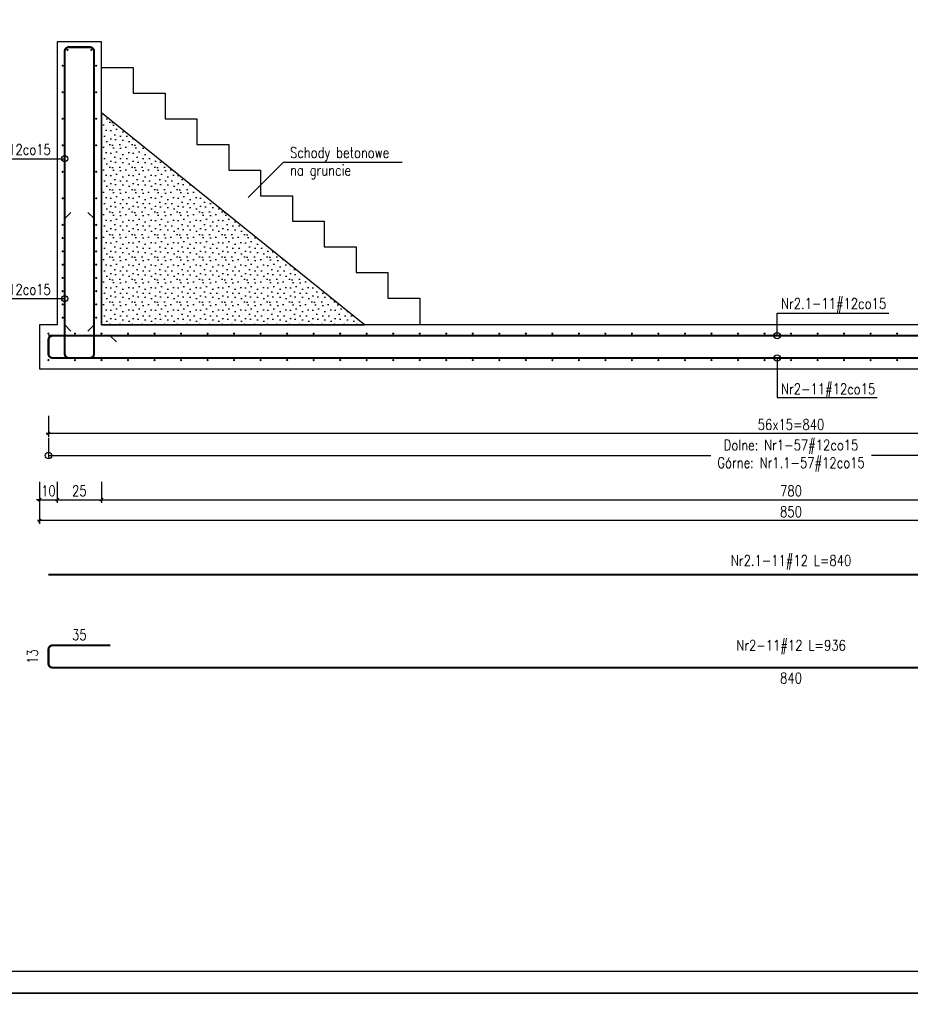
# Model space of a CAD drawing. Header units: millimetres. Extents: x 1283012 to 1317293, y -98285 to -69720.
# Tile 14 of 24: x 1287890 to 1292927, y -80282 to -74714. Entities that reach past the tile are written whole.
import ezdxf

# ---------------------------------------------------------------- set-up
doc = ezdxf.new("R2010")
doc.units = ezdxf.units.MM
doc.header["$LTSCALE"] = 250
for name, color, linetype in [('111 - opisy TXT3', 2, 'Continuous'), ('2 - linie odniesienia opisy', 8, 'Continuous'), ('3', 4, 'Continuous'), ('3 - linia 1', 1, 'Continuous'), ('33 - linia 2', 3, 'Continuous'), ('8 - zbrojenie', 8, 'Continuous'), ('9 - kreskowanie', 1, 'Continuous')]:
    doc.layers.add(name, color=color, linetype=linetype)
doc.styles.add('TXT2', font='simplex.shx', dxfattribs={"width": 0.8, "height": 60})
doc.dimstyles.new('R1 - centymetry', dxfattribs={"dimtxt": 60, "dimasz": 17.5, "dimexe": 18.75, "dimexo": 18.75, "dimgap": 20, "dimtad": 1, "dimdec": 1, "dimlfac": 0.1, "dimrnd": 0.5, "dimdsep": 46, "dimtxsty": 'TXT2', "dimblk1": 'OBLIQUE', "dimblk2": 'OBLIQUE', "dimsah": 1, "dimcen": -0.75, "dimdle": 12.5, "dimclrt": 4, "dimadec": 0, "dimazin": 0, "dimtfac": 0.75, "dimtdec": 1, "dimtix": 1, "dimtmove": 2, "dimatfit": 3, "dimldrblk": 'OBLIQUE', "dimfxl": 100, "dimfxlon": 1, "dimtvp": 0.75, "dimtolj": 1, "dimtzin": 0, "dimarcsym": 0})
doc.dimstyles.new('wym plyta', dxfattribs={"dimscale": 0.5, "dimtxt": 60, "dimasz": 1, "dimexe": 37.5, "dimexo": 37.5, "dimgap": 20, "dimtad": 1, "dimdec": 0, "dimlfac": 0.1, "dimzin": 0, "dimdsep": 46, "dimtxsty": 'TXT2', "dimblk": 'wym plyta', "dimcen": -1.5, "dimdle": 25, "dimclrt": 4, "dimadec": 0, "dimazin": 0, "dimtfac": 0.75, "dimtdec": 0, "dimtix": 1, "dimtmove": 2, "dimatfit": 3, "dimldrblk": 'wym plyta', "dimfxl": 200, "dimfxlon": 1, "dimtvp": 0.75, "dimtolj": 1, "dimtzin": 0, "dimarcsym": 0})
doc.dimstyles.new('wym zbr', dxfattribs={"dimtxt": 60, "dimasz": 35, "dimexe": 37.5, "dimexo": 37.5, "dimgap": 30, "dimtad": 0, "dimdec": 0, "dimlfac": 0.1, "dimzin": 0, "dimdsep": 46, "dimtxsty": 'TXT2', "dimblk1": 'OBLIQUE', "dimblk2": 'OBLIQUE', "dimsah": 1, "dimcen": -1.5, "dimdle": 25, "dimse1": 1, "dimse2": 1, "dimsd1": 1, "dimsd2": 1, "dimclrt": 4, "dimadec": 0, "dimazin": 0, "dimtfac": 0.75, "dimtdec": 0, "dimtix": 1, "dimtmove": 2, "dimatfit": 3, "dimldrblk": 'OBLIQUE', "dimfxl": 200, "dimfxlon": 1, "dimtvp": 0.75, "dimtolj": 1, "dimtzin": 0, "dimarcsym": 0})

# ---------------------------------------------------------------- blocks, each defined once
blk = doc.blocks.new('*U12')
at = {"layer": '8 - zbrojenie', "const_width": 6}
for points in [[(-3, 75.2, -1), (3, 75.2, -1)], [(-3, -75.1, 1), (3, -75.1, 1)]]:
    blk.add_lwpolyline(points, format="xyb", close=True, dxfattribs=at)
blk = doc.blocks.new('*U11')
at = {"color": 0, "linetype": 'ByBlock', "lineweight": -2, "transparency": 16777216}
for p in [(150, 0), (300, 0), (450, 0), (600, 0), (750, 0), (900, 0), (1050, 0), (1200, 0), (1350, 0), (1500, 0), (1650, 0), (1800, 0), (1950, 0), (2100, 0), (2250, 0), (2400, 0), (2550, 0), (2700, 0), (2850, 0), (3000, 0), (3150, 0), (3300, 0), (3450, 0), (3600, 0), (3750, 0), (3900, 0), (4050, 0), (4200, 0), (4350, 0), (4500, 0), (4650, 0), (4800, 0), (4950, 0), (5100, 0), (5250, 0), (5400, 0), (5550, 0), (5700, 0), (5850, 0), (6000, 0), (6150, 0), (6300, 0), (6450, 0), (6600, 0), (6750, 0), (6900, 0), (7050, 0), (7200, 0), (7350, 0), (7500, 0), (7650, 0), (7800, 0), (7950, 0), (8100, 0), (8250, 0), (8400, 0)]:
    blk.add_blockref('*U12', p, dxfattribs=at)
at = {"layer": '8 - zbrojenie', "color": 0, "linetype": 'ByBlock', "lineweight": -2, "transparency": 16777216}
blk.add_blockref('*U12', (0, 0), dxfattribs=at)
blk = doc.blocks.new('wym plyta')
at = {"layer": '8 - zbrojenie'}
blk.add_circle((0, 0), 36.6, dxfattribs=at)
blk = doc.blocks.new('*D24')
at = {"layer": '8 - zbrojenie', "color": 0, "lineweight": -2, "transparency": 16777216}
for p, q in [((1288052.8, -77079.1), (1288052.8, -77197.9)), ((1296452.8, -77079.1), (1296452.8, -77197.9)), ((1288053.3, -77179.1), (1291798.2, -77179.1)), ((1296452.3, -77179.1), (1292707.3, -77179.1))]:
    blk.add_line(p, q, dxfattribs=at)
at = {"layer": 'Defpoints', "color": 0, "transparency": 16777216}
for p in [(1288052.8, -76639.1), (1296452.8, -76639.1), (1288052.8, -77179.1)]:
    blk.add_point(p, dxfattribs=at)
at = {"layer": '8 - zbrojenie', "color": 0, "lineweight": -2, "transparency": 16777216, "xscale": 0.5, "yscale": 0.5, "zscale": 0.5, "rotation": 180}
blk.add_blockref('wym plyta', (1288052.8, -77179.1), dxfattribs=at)
at = {"layer": '8 - zbrojenie', "color": 0, "lineweight": -2, "transparency": 16777216, "xscale": 0.5, "yscale": 0.5, "zscale": 0.5}
blk.add_blockref('wym plyta', (1296452.8, -77179.1), dxfattribs=at)
at = {"layer": '8 - zbrojenie', "color": 4, "transparency": 16777216, "insert": (1292252.8, -77179.1), "char_height": 60, "attachment_point": 5, "style": 'TXT2'}
blk.add_mtext('\\A1;Dolne: Nr1-57#12co15\\PGórne: Nr1.1-57#12co15', dxfattribs=at)
blk = doc.blocks.new('_OBLIQUE')
at = {"color": 0, "linetype": 'ByBlock'}
blk.add_line((-0.5, -0.5), (0.5, 0.5), dxfattribs=at)
blk = doc.blocks.new('*D25')
at = {"layer": '2 - linie odniesienia opisy', "color": 0, "lineweight": -2, "transparency": 16777216}
for p, q in [((1288052.8, -76953.5), (1288052.8, -77072.2)), ((1296452.8, -76953.5), (1296452.8, -77072.2)), ((1296465.3, -77053.5), (1288040.3, -77053.5))]:
    blk.add_line(p, q, dxfattribs=at)
at = {"layer": 'Defpoints', "color": 0, "transparency": 16777216}
for p in [(1288052.8, -76639.1), (1296452.8, -76639.1), (1288052.8, -77053.5)]:
    blk.add_point(p, dxfattribs=at)
at = {"layer": '2 - linie odniesienia opisy', "color": 0, "lineweight": -2, "transparency": 16777216, "xscale": 17.5, "yscale": 17.5, "zscale": 17.5, "rotation": 180}
blk.add_blockref('_OBLIQUE', (1288052.8, -77053.5), dxfattribs=at)
at = {"layer": '2 - linie odniesienia opisy', "color": 0, "lineweight": -2, "transparency": 16777216, "xscale": 17.5, "yscale": 17.5, "zscale": 17.5}
blk.add_blockref('_OBLIQUE', (1296452.8, -77053.5), dxfattribs=at)
at = {"layer": '2 - linie odniesienia opisy', "color": 4, "transparency": 16777216, "insert": (1292252.8, -77003.5), "char_height": 60, "attachment_point": 5, "style": 'TXT2'}
blk.add_mtext('\\A1;56x15={\\A1;840}', dxfattribs=at)
blk = doc.blocks.new('*D28')
at = {"layer": 'Defpoints', "color": 0, "transparency": 16777216}
for p in [(1288076.8, -78252.3), (1288023.1, -78378.3), (1288076.8, -78378.3)]:
    blk.add_point(p, dxfattribs=at)
at = {"layer": '2 - linie odniesienia opisy', "color": 4, "transparency": 16777216, "insert": (1287963.1, -78315.3), "char_height": 60, "attachment_point": 5, "rotation": 90, "style": 'TXT2'}
blk.add_mtext('\\A1;13', dxfattribs=at)
blk = doc.blocks.new('*D30')
at = {"layer": 'Defpoints', "color": 0, "transparency": 16777216}
for p in [(1288052.8, -78354.3), (1296452.8, -78354.3), (1296452.8, -78497)]:
    blk.add_point(p, dxfattribs=at)
at = {"layer": '2 - linie odniesienia opisy', "color": 4, "transparency": 16777216, "insert": (1292252.8, -78437), "char_height": 60, "attachment_point": 5, "style": 'TXT2'}
blk.add_mtext('\\A1;840', dxfattribs=at)
blk = doc.blocks.new('*D31')
at = {"layer": 'Defpoints', "color": 0, "transparency": 16777216}
for p in [(1288052.8, -78303.3), (1288052.8, -78332), (1296452.8, -78303.3)]:
    blk.add_point(p, dxfattribs=at)
at = {"layer": '2 - linie odniesienia opisy', "color": 4, "transparency": 16777216, "insert": (1292252.8, -78262), "char_height": 60, "attachment_point": 5, "style": 'TXT2'}
blk.add_mtext('\\A1;{\\A1;Nr2-11#12 L=}936', dxfattribs=at)
blk = doc.blocks.new('*D32')
at = {"layer": 'Defpoints', "color": 0, "transparency": 16777216}
for p in [(1288052.8, -77852.4), (1296452.8, -77852.4), (1296452.8, -77852.4)]:
    blk.add_point(p, dxfattribs=at)
at = {"layer": '2 - linie odniesienia opisy', "color": 4, "transparency": 16777216, "insert": (1292252.8, -77782.4), "char_height": 60, "attachment_point": 5, "style": 'TXT2'}
blk.add_mtext('\\A1;{\\A1;Nr2.1-11#12 L=}840', dxfattribs=at)
blk = doc.blocks.new('*D33')
at = {"layer": 'Defpoints', "color": 0, "transparency": 16777216}
for p in [(1288052.8, -78252.3), (1288052.8, -78276.3), (1288402.8, -78252.3)]:
    blk.add_point(p, dxfattribs=at)
at = {"layer": '2 - linie odniesienia opisy', "color": 4, "transparency": 16777216, "insert": (1288227.8, -78192.3), "char_height": 60, "attachment_point": 5, "style": 'TXT2'}
blk.add_mtext('\\A1;35', dxfattribs=at)
blk = doc.blocks.new('*U35')
at = {"layer": '8 - zbrojenie', "const_width": 6}
for points in [[(-98, 0, 1), (-92, 0, 1)], [(98, 0, -1), (92, 0, -1)]]:
    blk.add_lwpolyline(points, format="xyb", close=True, dxfattribs=at)
blk = doc.blocks.new('*U36')
at = {"color": 0, "linetype": 'ByBlock', "lineweight": -2, "transparency": 16777216}
for p in [(0, 1350), (0, 1200), (0, 1050), (0, 900), (0, 750), (0, 600), (0, 450), (0, 300), (0, 150)]:
    blk.add_blockref('*U35', p, dxfattribs=at)
at = {"layer": '8 - zbrojenie', "color": 0, "linetype": 'ByBlock', "lineweight": -2, "transparency": 16777216}
blk.add_blockref('*U35', (0, 0), dxfattribs=at)
blk = doc.blocks.new('*U38')
at = {"layer": '8 - zbrojenie', "const_width": 6}
for points in [[(-98, 0, 1), (-92, 0, 1)], [(98, 0, -1), (92, 0, -1)]]:
    blk.add_lwpolyline(points, format="xyb", close=True, dxfattribs=at)
blk = doc.blocks.new('*U37')
at = {"color": 0, "linetype": 'ByBlock', "lineweight": -2, "transparency": 16777216}
for p in [(0, 450), (0, 300), (0, 150)]:
    blk.add_blockref('*U38', p, dxfattribs=at)
at = {"layer": '8 - zbrojenie', "color": 0, "linetype": 'ByBlock', "lineweight": -2, "transparency": 16777216}
blk.add_blockref('*U38', (0, 0), dxfattribs=at)
blk = doc.blocks.new('*D63')
at = {"layer": '2 - linie odniesienia opisy', "color": 0, "lineweight": -2, "transparency": 16777216}
for p, q in [((1287587.8, -76398.9), (1287469, -76398.9)), ((1287487.8, -76398.9), (1287487.8, -76381.4)), ((1287487.8, -76451.4), (1287487.8, -76386.4)), ((1287587.8, -76438.9), (1287469, -76438.9)), ((1287487.8, -76438.9), (1287487.8, -76456.4))]:
    blk.add_line(p, q, dxfattribs=at)
at = {"layer": 'Defpoints', "color": 0, "transparency": 16777216}
for p in [(1287487.8, -76398.9), (1288132.8, -76398.9), (1288002.8, -76438.9)]:
    blk.add_point(p, dxfattribs=at)
at = {"layer": '2 - linie odniesienia opisy', "color": 0, "lineweight": -2, "transparency": 16777216, "xscale": 17.5, "yscale": 17.5, "zscale": 17.5}
for p, rotation in [((1287487.8, -76398.9), 270), ((1287487.8, -76438.9), 90)]:
    blk.add_blockref('_OBLIQUE', p, dxfattribs=dict(at, rotation=rotation))
at = {"layer": '2 - linie odniesienia opisy', "color": 4, "transparency": 16777216, "insert": (1287437.8, -76418.9), "char_height": 60, "attachment_point": 5, "rotation": 90, "style": 'TXT2'}
blk.add_mtext('\\A1;4', dxfattribs=at)
blk = doc.blocks.new('*D64')
at = {"layer": '2 - linie odniesienia opisy', "color": 0, "lineweight": -2, "transparency": 16777216}
for p, q in [((1287587.8, -75873.9), (1287469, -75873.9)), ((1287487.8, -76411.4), (1287487.8, -75861.4)), ((1287587.8, -76398.9), (1287469, -76398.9))]:
    blk.add_line(p, q, dxfattribs=at)
at = {"layer": 'Defpoints', "color": 0, "transparency": 16777216}
for p in [(1287487.8, -75873.9), (1288132.8, -75873.9), (1288132.8, -76398.9)]:
    blk.add_point(p, dxfattribs=at)
at = {"layer": '2 - linie odniesienia opisy', "color": 0, "lineweight": -2, "transparency": 16777216, "xscale": 17.5, "yscale": 17.5, "zscale": 17.5}
for p, rotation in [((1287487.8, -75873.9), 90), ((1287487.8, -76398.9), 270)]:
    blk.add_blockref('_OBLIQUE', p, dxfattribs=dict(at, rotation=rotation))
at = {"layer": '2 - linie odniesienia opisy', "color": 4, "transparency": 16777216, "insert": (1287437.8, -76136.4), "char_height": 60, "attachment_point": 5, "rotation": 90, "style": 'TXT2'}
blk.add_mtext('\\A1;7x7.5=52.5', dxfattribs=at)
blk = doc.blocks.new('*D65')
at = {"layer": '2 - linie odniesienia opisy', "color": 0, "lineweight": -2, "transparency": 16777216}
for p, q in [((1287587.8, -75723.9), (1287469, -75723.9)), ((1287487.8, -75886.4), (1287487.8, -75711.4)), ((1287587.8, -75873.9), (1287469, -75873.9))]:
    blk.add_line(p, q, dxfattribs=at)
at = {"layer": 'Defpoints', "color": 0, "transparency": 16777216}
for p in [(1287487.8, -75723.9), (1288132.8, -75723.9), (1288132.8, -75873.9)]:
    blk.add_point(p, dxfattribs=at)
at = {"layer": '2 - linie odniesienia opisy', "color": 0, "lineweight": -2, "transparency": 16777216, "xscale": 17.5, "yscale": 17.5, "zscale": 17.5}
for p, rotation in [((1287487.8, -75723.9), 90), ((1287487.8, -75873.9), 270)]:
    blk.add_blockref('_OBLIQUE', p, dxfattribs=dict(at, rotation=rotation))
at = {"layer": '2 - linie odniesienia opisy', "color": 4, "transparency": 16777216, "insert": (1287437.8, -75798.9), "char_height": 60, "attachment_point": 5, "rotation": 90, "style": 'TXT2'}
blk.add_mtext('\\A1;15', dxfattribs=at)
blk = doc.blocks.new('*D66')
at = {"layer": '2 - linie odniesienia opisy', "color": 0, "lineweight": -2, "transparency": 16777216}
for p, q in [((1287587.8, -74973.9), (1287469, -74973.9)), ((1287487.8, -75736.4), (1287487.8, -74961.4)), ((1287587.8, -75723.9), (1287469, -75723.9))]:
    blk.add_line(p, q, dxfattribs=at)
at = {"layer": 'Defpoints', "color": 0, "transparency": 16777216}
for p in [(1287487.8, -74973.9), (1288132.8, -74973.9), (1288132.8, -75723.9)]:
    blk.add_point(p, dxfattribs=at)
at = {"layer": '2 - linie odniesienia opisy', "color": 0, "lineweight": -2, "transparency": 16777216, "xscale": 17.5, "yscale": 17.5, "zscale": 17.5}
for p, rotation in [((1287487.8, -74973.9), 90), ((1287487.8, -75723.9), 270)]:
    blk.add_blockref('_OBLIQUE', p, dxfattribs=dict(at, rotation=rotation))
at = {"layer": '2 - linie odniesienia opisy', "color": 4, "transparency": 16777216, "insert": (1287437.8, -75348.9), "char_height": 60, "attachment_point": 5, "rotation": 90, "style": 'TXT2'}
blk.add_mtext('\\A1;5x15=75', dxfattribs=at)
blk = doc.blocks.new('*D67')
at = {"layer": '2 - linie odniesienia opisy', "color": 0, "lineweight": -2, "transparency": 16777216}
for p, q in [((1287587.8, -74884.8), (1287469, -74884.8)), ((1287487.8, -74986.4), (1287487.8, -74872.3)), ((1287587.8, -74973.9), (1287469, -74973.9))]:
    blk.add_line(p, q, dxfattribs=at)
at = {"layer": 'Defpoints', "color": 0, "transparency": 16777216}
for p in [(1287487.8, -74884.8), (1288160.6, -74884.8), (1288132.8, -74973.9)]:
    blk.add_point(p, dxfattribs=at)
at = {"layer": '2 - linie odniesienia opisy', "color": 0, "lineweight": -2, "transparency": 16777216, "xscale": 17.5, "yscale": 17.5, "zscale": 17.5}
for p, rotation in [((1287487.8, -74884.8), 90), ((1287487.8, -74973.9), 270)]:
    blk.add_blockref('_OBLIQUE', p, dxfattribs=dict(at, rotation=rotation))
at = {"layer": '2 - linie odniesienia opisy', "color": 4, "transparency": 16777216, "insert": (1287437.8, -74929.4), "char_height": 60, "attachment_point": 5, "rotation": 90, "style": 'TXT2'}
blk.add_mtext('\\A1;9', dxfattribs=at)
blk = doc.blocks.new('*D68')
at = {"layer": '2 - linie odniesienia opisy', "color": 0, "lineweight": -2, "transparency": 16777216}
for p, q in [((1287587.8, -74838.9), (1287469, -74838.9)), ((1287487.8, -74897.3), (1287487.8, -74826.4)), ((1287587.8, -74884.8), (1287469, -74884.8))]:
    blk.add_line(p, q, dxfattribs=at)
at = {"layer": 'Defpoints', "color": 0, "transparency": 16777216}
for p in [(1287487.8, -74838.9), (1288102.8, -74838.9), (1288160.6, -74884.8)]:
    blk.add_point(p, dxfattribs=at)
at = {"layer": '2 - linie odniesienia opisy', "color": 0, "lineweight": -2, "transparency": 16777216, "xscale": 17.5, "yscale": 17.5, "zscale": 17.5}
for p, rotation in [((1287487.8, -74838.9), 90), ((1287487.8, -74884.8), 270)]:
    blk.add_blockref('_OBLIQUE', p, dxfattribs=dict(at, rotation=rotation))
at = {"layer": '2 - linie odniesienia opisy', "color": 4, "transparency": 16777216, "insert": (1287437.8, -74847.2), "char_height": 60, "attachment_point": 5, "rotation": 90, "style": 'TXT2'}
blk.add_mtext('\\A1;4.5', dxfattribs=at)
blk = doc.blocks.new('*D69')
at = {"layer": '2 - linie odniesienia opisy', "color": 0, "lineweight": -2, "transparency": 16777216}
for p, q in [((1287468.7, -74973.9), (1287349.9, -74973.9)), ((1287368.7, -76411.4), (1287368.7, -74961.4)), ((1287468.7, -76398.9), (1287349.9, -76398.9))]:
    blk.add_line(p, q, dxfattribs=at)
at = {"layer": 'Defpoints', "color": 0, "transparency": 16777216}
for p in [(1287368.7, -74973.9), (1288132.8, -74973.9), (1288132.8, -76398.9)]:
    blk.add_point(p, dxfattribs=at)
at = {"layer": '2 - linie odniesienia opisy', "color": 0, "lineweight": -2, "transparency": 16777216, "xscale": 17.5, "yscale": 17.5, "zscale": 17.5}
for p, rotation in [((1287368.7, -74973.9), 90), ((1287368.7, -76398.9), 270)]:
    blk.add_blockref('_OBLIQUE', p, dxfattribs=dict(at, rotation=rotation))
at = {"layer": '2 - linie odniesienia opisy', "color": 4, "transparency": 16777216, "insert": (1287308.7, -75686.4), "char_height": 60, "attachment_point": 5, "rotation": 90, "style": 'TXT2'}
blk.add_mtext('\\A1;Nr3,Nr4-14#12co15', dxfattribs=at)
blk = doc.blocks.new('*D82')
at = {"layer": '2 - linie odniesienia opisy', "color": 0, "lineweight": -2, "transparency": 16777216}
for p, q in [((1297039.2, -76398.9), (1297158, -76398.9)), ((1297139.2, -76398.9), (1297139.2, -76381.4)), ((1297139.2, -76451.4), (1297139.2, -76386.4)), ((1297039.2, -76438.9), (1297158, -76438.9)), ((1297139.2, -76438.9), (1297139.2, -76456.4))]:
    blk.add_line(p, q, dxfattribs=at)
at = {"layer": 'Defpoints', "color": 0, "transparency": 16777216}
for p in [(1296372.8, -76398.9), (1297139.2, -76398.9), (1288002.8, -76438.9)]:
    blk.add_point(p, dxfattribs=at)
at = {"layer": '2 - linie odniesienia opisy', "color": 0, "lineweight": -2, "transparency": 16777216, "xscale": 17.5, "yscale": 17.5, "zscale": 17.5}
for p, rotation in [((1297139.2, -76398.9), 270), ((1297139.2, -76438.9), 90)]:
    blk.add_blockref('_OBLIQUE', p, dxfattribs=dict(at, rotation=rotation))
at = {"layer": '2 - linie odniesienia opisy', "color": 4, "transparency": 16777216, "insert": (1297089.2, -76418.9), "char_height": 60, "attachment_point": 5, "rotation": 90, "style": 'TXT2'}
blk.add_mtext('\\A1;4', dxfattribs=at)
blk = doc.blocks.new('*D87')
at = {"layer": '2 - linie odniesienia opisy', "color": 0, "lineweight": -2, "transparency": 16777216}
for p, q in [((1297039.2, -74838.9), (1297158, -74838.9)), ((1297139.2, -74897.3), (1297139.2, -74826.4)), ((1297039.2, -74884.8), (1297158, -74884.8))]:
    blk.add_line(p, q, dxfattribs=at)
at = {"layer": 'Defpoints', "color": 0, "transparency": 16777216}
for p in [(1288102.8, -74838.9), (1297139.2, -74838.9), (1296344.9, -74884.8)]:
    blk.add_point(p, dxfattribs=at)
at = {"layer": '2 - linie odniesienia opisy', "color": 0, "lineweight": -2, "transparency": 16777216, "xscale": 17.5, "yscale": 17.5, "zscale": 17.5}
for p, rotation in [((1297139.2, -74838.9), 90), ((1297139.2, -74884.8), 270)]:
    blk.add_blockref('_OBLIQUE', p, dxfattribs=dict(at, rotation=rotation))
at = {"layer": '2 - linie odniesienia opisy', "color": 4, "transparency": 16777216, "insert": (1297089.2, -74838.9), "char_height": 60, "attachment_point": 5, "rotation": 90, "style": 'TXT2'}
blk.add_mtext('\\A1;4.5', dxfattribs=at)
blk = doc.blocks.new('*D143')
at = {"layer": '2 - linie odniesienia opisy', "color": 0, "lineweight": -2, "transparency": 16777216}
for p, q in [((1288002.8, -77328.2), (1288002.8, -77446.9)), ((1288102.8, -77328.2), (1288102.8, -77446.9)), ((1288002.8, -77428.2), (1287985.3, -77428.2)), ((1287990.3, -77428.2), (1288115.3, -77428.2)), ((1288102.8, -77428.2), (1288120.3, -77428.2))]:
    blk.add_line(p, q, dxfattribs=at)
at = {"layer": 'Defpoints', "color": 0, "transparency": 16777216}
for p in [(1288102.8, -76438.9), (1288002.8, -76688.9), (1288102.8, -77428.2)]:
    blk.add_point(p, dxfattribs=at)
at = {"layer": '2 - linie odniesienia opisy', "color": 0, "lineweight": -2, "transparency": 16777216, "xscale": 17.5, "yscale": 17.5, "zscale": 17.5}
blk.add_blockref('_OBLIQUE', (1288002.8, -77428.2), dxfattribs=at)
at = {"layer": '2 - linie odniesienia opisy', "color": 0, "lineweight": -2, "transparency": 16777216, "xscale": 17.5, "yscale": 17.5, "zscale": 17.5, "rotation": 180}
blk.add_blockref('_OBLIQUE', (1288102.8, -77428.2), dxfattribs=at)
at = {"layer": '2 - linie odniesienia opisy', "color": 4, "transparency": 16777216, "insert": (1288052.8, -77378.2), "char_height": 60, "attachment_point": 5, "style": 'TXT2'}
blk.add_mtext('\\A1;10', dxfattribs=at)
blk = doc.blocks.new('*D144')
at = {"layer": '2 - linie odniesienia opisy', "color": 0, "lineweight": -2, "transparency": 16777216}
for p, q in [((1288102.8, -77328.2), (1288102.8, -77446.9)), ((1288352.8, -77328.2), (1288352.8, -77446.9)), ((1288090.3, -77428.2), (1288365.3, -77428.2))]:
    blk.add_line(p, q, dxfattribs=at)
at = {"layer": 'Defpoints', "color": 0, "transparency": 16777216}
for p in [(1288102.8, -76438.9), (1288352.8, -76438.9), (1288352.8, -77428.2)]:
    blk.add_point(p, dxfattribs=at)
at = {"layer": '2 - linie odniesienia opisy', "color": 0, "lineweight": -2, "transparency": 16777216, "xscale": 17.5, "yscale": 17.5, "zscale": 17.5, "rotation": 180}
blk.add_blockref('_OBLIQUE', (1288102.8, -77428.2), dxfattribs=at)
at = {"layer": '2 - linie odniesienia opisy', "color": 0, "lineweight": -2, "transparency": 16777216, "xscale": 17.5, "yscale": 17.5, "zscale": 17.5}
blk.add_blockref('_OBLIQUE', (1288352.8, -77428.2), dxfattribs=at)
at = {"layer": '2 - linie odniesienia opisy', "color": 4, "transparency": 16777216, "insert": (1288227.8, -77378.2), "char_height": 60, "attachment_point": 5, "style": 'TXT2'}
blk.add_mtext('\\A1;25', dxfattribs=at)
blk = doc.blocks.new('*D145')
at = {"layer": '2 - linie odniesienia opisy', "color": 0, "lineweight": -2, "transparency": 16777216}
for p, q in [((1288352.8, -77328.2), (1288352.8, -77446.9)), ((1296152.8, -77328.2), (1296152.8, -77446.9)), ((1288340.3, -77428.2), (1296165.3, -77428.2))]:
    blk.add_line(p, q, dxfattribs=at)
at = {"layer": 'Defpoints', "color": 0, "transparency": 16777216}
for p in [(1288352.8, -76438.9), (1296152.8, -76438.9), (1296152.8, -77428.2)]:
    blk.add_point(p, dxfattribs=at)
at = {"layer": '2 - linie odniesienia opisy', "color": 0, "lineweight": -2, "transparency": 16777216, "xscale": 17.5, "yscale": 17.5, "zscale": 17.5, "rotation": 180}
blk.add_blockref('_OBLIQUE', (1288352.8, -77428.2), dxfattribs=at)
at = {"layer": '2 - linie odniesienia opisy', "color": 0, "lineweight": -2, "transparency": 16777216, "xscale": 17.5, "yscale": 17.5, "zscale": 17.5}
blk.add_blockref('_OBLIQUE', (1296152.8, -77428.2), dxfattribs=at)
at = {"layer": '2 - linie odniesienia opisy', "color": 4, "transparency": 16777216, "insert": (1292252.8, -77378.2), "char_height": 60, "attachment_point": 5, "style": 'TXT2'}
blk.add_mtext('\\A1;780', dxfattribs=at)
blk = doc.blocks.new('*D148')
at = {"layer": '2 - linie odniesienia opisy', "color": 0, "lineweight": -2, "transparency": 16777216}
for p, q in [((1288002.8, -77446.4), (1288002.8, -77565.1)), ((1296502.8, -77446.4), (1296502.8, -77565.1)), ((1296515.3, -77546.4), (1287990.3, -77546.4))]:
    blk.add_line(p, q, dxfattribs=at)
at = {"layer": 'Defpoints', "color": 0, "transparency": 16777216}
for p in [(1288002.8, -76688.9), (1296502.8, -76688.9), (1288002.8, -77546.4)]:
    blk.add_point(p, dxfattribs=at)
at = {"layer": '2 - linie odniesienia opisy', "color": 0, "lineweight": -2, "transparency": 16777216, "xscale": 17.5, "yscale": 17.5, "zscale": 17.5, "rotation": 180}
blk.add_blockref('_OBLIQUE', (1288002.8, -77546.4), dxfattribs=at)
at = {"layer": '2 - linie odniesienia opisy', "color": 0, "lineweight": -2, "transparency": 16777216, "xscale": 17.5, "yscale": 17.5, "zscale": 17.5}
blk.add_blockref('_OBLIQUE', (1296502.8, -77546.4), dxfattribs=at)
at = {"layer": '2 - linie odniesienia opisy', "color": 4, "transparency": 16777216, "insert": (1292252.8, -77496.4), "char_height": 60, "attachment_point": 5, "style": 'TXT2'}
blk.add_mtext('\\A1;850', dxfattribs=at)

msp = doc.modelspace()

# ---------------------------------------------------------------- hatches: boundary and pattern name
at = {"layer": '9 - kreskowanie'}
h = msp.add_hatch(dxfattribs=at)
h.set_pattern_fill('STIPPLE', color=1, scale=5)
h.set_pattern_definition([(0, (1397.08, -1889.47), (0, 127), [0, -127]), (0, (1437.72, -1886.93), (0, 127), [0, -127]), (0, (1414.86, -1858.99), (0, 127), [0, -127]), (0, (1442.8, -1838.67), (0, 127), [0, -127]), (0, (1409.78, -1831.05), (0, 127), [0, -127]), (0, (1419.94, -1800.57), (0, 127), [0, -127]), (0, (1402.16, -1777.71), (0, 127), [0, -127]), (0, (1442.8, -1780.25), (0, 127), [0, -127]), (0, (1473.28, -1775.17), (0, 127), [0, -127]), (0, (1488.52, -1805.65), (0, 127), [0, -127]), (0, (1513.92, -1808.19), (0, 127), [0, -127]), (0, (1513.92, -1853.91), (0, 127), [0, -127]), (0, (1491.06, -1869.15), (0, 127), [0, -127]), (0, (1455.5, -1861.53), (0, 127), [0, -127]), (0, (1478.36, -1838.67), (0, 127), [0, -127]), (0, (1455.5, -1815.81), (0, 127), [0, -127]), (0, (1508.84, -1886.93), (0, 127), [0, -127])])
h.paths.add_polyline_path([(1288352.75, -75240.75), (1288352.75, -76438.93), (1289840.15, -76438.93)])

# ---------------------------------------------------------------- linework, layer by layer
at = {"layer": '111 - opisy TXT3'}
msp.add_lwpolyline([(1285662.38, -80094.75), (1301762.38, -80094.75), (1301762.38, -69844.75), (1285662.38, -69844.75)], close=True, dxfattribs=at)
at = {"layer": '2 - linie odniesienia opisy'}
for points in [[(1285037.38, -80219.75), (1301887.38, -80219.75), (1301887.38, -69719.75), (1285037.38, -69719.75)], [(1285037.38, -87644.75), (1295537.38, -87644.75), (1295537.38, -80219.75), (1285037.38, -80219.75)]]:
    msp.add_lwpolyline(points, close=True, dxfattribs=at)
for points in [[(1287527.8, -75499.79), (1288144.75, -75499.79)], [(1290054.09, -75520.6), (1289380.64, -75520.6), (1289182.9, -75718.34)], [(1287527.8, -76290.75), (1288144.75, -76290.75)], [(1292174.26, -76500.93), (1292174.26, -76373.66), (1292805.57, -76373.66)], [(1292174.26, -76626.93), (1292174.26, -76849.52), (1292739.64, -76849.52)]]:
    msp.add_lwpolyline(points, dxfattribs=at)
for centre in [(1288144.75, -75499.79), (1288144.75, -76290.75), (1292174.26, -76500.93), (1292174.26, -76626.93)]:
    msp.add_circle(centre, 17.5, dxfattribs=at)
at = {"layer": '3 - linia 1'}
for points in [[(1288352.75, -74983.93), (1288532.75, -74983.93), (1288532.75, -75128.93), (1288712.75, -75128.93), (1288712.75, -75273.93), (1288892.75, -75273.93), (1288892.75, -75418.93), (1289072.75, -75418.93), (1289072.75, -75563.93), (1289252.75, -75563.93), (1289252.75, -75708.93), (1289432.75, -75708.93), (1289432.75, -75853.93), (1289612.75, -75853.93), (1289612.75, -75998.93), (1289792.75, -75998.93), (1289792.75, -76143.93), (1289972.75, -76143.93), (1289972.75, -76288.93), (1290152.75, -76288.93), (1290152.75, -76438.93), (1289840.15, -76438.93), (1288352.75, -75240.75)], [(1288352.75, -75240.75), (1288352.75, -76438.93), (1289840.15, -76438.93)]]:
    msp.add_lwpolyline(points, close=True, dxfattribs=at)
at = {"layer": '33 - linia 2'}
msp.add_lwpolyline([(1296152.75, -74838.93), (1296152.75, -76438.93), (1288352.75, -76438.93), (1288352.75, -74838.93), (1288102.75, -74838.93), (1288102.75, -76438.93), (1288002.75, -76438.93), (1288002.75, -76688.93), (1296502.75, -76688.93), (1296502.75, -76438.93), (1296402.75, -76438.93), (1296402.75, -74838.93), (1296152.75, -74838.93), (1296152.75, -74838.93)], close=True, dxfattribs=at)
at = {"layer": '8 - zbrojenie'}
for points in [[(1288144.75, -76438.93, 12, 12, 0), (1288144.75, -74892.93, 12, 12, -0.4142136), (1288168.75, -74868.93, 12, 12, 0), (1288286.75, -74868.93, 12, 12, -0.4142136), (1288310.75, -74892.93, 12, 12, 0), (1288310.75, -76438.93, 12, 12, 0)], [(1288144.75, -75838.93, 12, 12, 0), (1288144.75, -76602.93, 12, 12, 0.4142136), (1288168.75, -76626.93, 12, 12, 0), (1288286.75, -76626.93, 12, 12, 0.4142136), (1288310.75, -76602.93, 12, 12, 0), (1288310.75, -75838.93, 12, 12, 0)], [(1296102.75, -76500.93, 12, 12, 0), (1296428.75, -76500.93, 12, 12, -0.4142136), (1296452.75, -76524.93, 12, 12, 0), (1296452.75, -76602.93, 12, 12, -0.4142136), (1296428.75, -76626.93, 12, 12, 0), (1288076.75, -76626.93, 12, 12, -0.4142136), (1288052.75, -76602.93, 12, 12, 0), (1288052.75, -76524.93, 12, 12, -0.4142136), (1288076.75, -76500.93, 12, 12, 0), (1288402.75, -76500.93, 12, 12, 0)], [(1296102.75, -78252.27, 12, 12, 0), (1296428.75, -78252.27, 12, 12, -0.4142136), (1296452.75, -78276.27, 12, 12, 0), (1296452.75, -78354.27, 12, 12, -0.4142136), (1296428.75, -78378.27, 12, 12, 0), (1288076.75, -78378.27, 12, 12, -0.4142136), (1288052.75, -78354.27, 12, 12, 0), (1288052.75, -78276.27, 12, 12, -0.4142136), (1288076.75, -78252.27, 12, 12, 0), (1288402.75, -78252.27, 12, 12, 0)]]:
    msp.add_lwpolyline(points, format="xyseb", dxfattribs=at)
at = {"layer": '8 - zbrojenie', "const_width": 6}
for points in [[(1288157.62, -74884.8, 1), (1288163.62, -74884.8, 1)], [(1288297.89, -74884.8, -1), (1288291.89, -74884.8, -1)]]:
    msp.add_lwpolyline(points, format="xyb", close=True, dxfattribs=at)
at = {"layer": '8 - zbrojenie'}
for points in [[(1288144.75, -75838.93), (1288180.11, -75803.58)], [(1288310.75, -75838.93), (1288275.4, -75803.58)], [(1288144.75, -76438.93), (1288180.11, -76474.29)], [(1288310.75, -76438.93), (1288275.4, -76474.29)], [(1288402.75, -76500.93), (1288438.11, -76536.29)]]:
    msp.add_lwpolyline(points, dxfattribs=at)
at = {"layer": '8 - zbrojenie', "const_width": 12}
for points in [[(1288052.75, -76500.93), (1296452.75, -76500.93)], [(1288052.75, -77852.39), (1296452.75, -77852.39)]]:
    msp.add_lwpolyline(points, dxfattribs=at)

# ---------------------------------------------------------------- block references
at = {"layer": '8 - zbrojenie'}
for name, p in [('*U36', (1288227.75, -76323.93)), ('*U37', (1288227.75, -76398.93)), ('*U11', (1288052.75, -76563.93))]:
    msp.add_blockref(name, p, dxfattribs=at)

# ---------------------------------------------------------------- texts
at = {"layer": '3', "char_height": 60, "attachment_point": 1, "style": 'TXT2'}
for s, insert, width in [('\\A1;\\pt300;Nr4-11#12co15', (1287533.29, -75417.86), 530.442), ('\\A1;\\pt300;Schody betonowe na gruncie', (1289418.78, -75435.13), 624.4539), ('\\A1;\\pt300;Nr3-11#12co15', (1287533.29, -76208.83), 624.4539), ('\\A1;\\pt300;Nr2.1-11#12co15', (1292196.18, -76289.04), 624.4539), ('\\A1;\\pt300;Nr2-11#12co15', (1292196.18, -76771.91), 624.4539)]:
    msp.add_mtext(s, dxfattribs=dict(at, insert=insert, width=width))

# ---------------------------------------------------------------- dimensions: what is measured, and where the dimension line sits
at = {"layer": '2 - linie odniesienia opisy'}
dim = msp.add_linear_dim(base=(1297139.23, -74838.93), p1=(1296344.89, -74884.8), p2=(1288102.75, -74838.93), angle=90, dimstyle='R1 - centymetry', override={"dimtad": 1, "dimjust": 0, "dimtmove": 2}, dxfattribs=at)
dim.commit()
dim.dimension.update_dxf_attribs({"geometry": '*D87', "text_midpoint": (1297089.23, -74838.93), "dimtype": 160})
dim = msp.add_linear_dim(base=(1287487.76, -74838.93), p1=(1288160.62, -74884.8), p2=(1288102.75, -74838.93), angle=90, dimstyle='R1 - centymetry', dxfattribs=at)
dim.commit()
dim.dimension.update_dxf_attribs({"geometry": '*D68', "text_midpoint": (1287437.76, -74847.16), "dimtype": 160})
for base, p1, p2, angle, dimstyle, picture, middle in [((1287487.76, -74884.8), (1288132.75, -74973.93), (1288160.62, -74884.8), 90, 'R1 - centymetry', '*D67', (1287437.76, -74929.36)), ((1287487.76, -75723.93), (1288132.75, -75873.93), (1288132.75, -75723.93), 90, 'R1 - centymetry', '*D65', (1287437.76, -75798.93)), ((1287487.76, -76398.93), (1288002.75, -76438.93), (1288132.75, -76398.93), 90, 'R1 - centymetry', '*D63', (1287437.76, -76418.93)), ((1297139.23, -76398.93), (1288002.75, -76438.93), (1296372.75, -76398.93), 90, 'R1 - centymetry', '*D82', (1297089.23, -76418.93)), ((1288023.05, -78378.27), (1288076.75, -78252.27), (1288076.75, -78378.27), 270, 'wym zbr', '*D28', (1287963.05, -78315.27))]:
    dim = msp.add_linear_dim(base=base, p1=p1, p2=p2, angle=angle, dimstyle=dimstyle, dxfattribs=at)
    dim.commit()
    dim.dimension.update_dxf_attribs({"geometry": picture, "text_midpoint": middle})
for base, p1, p2, angle, text, picture, middle in [((1287368.66, -74973.93), (1288132.75, -76398.93), (1288132.75, -74973.93), 90, 'Nr3,Nr4-14#12co15', '*D69', (1287308.66, -75686.43)), ((1287487.76, -74973.93), (1288132.75, -75723.93), (1288132.75, -74973.93), 90, '5x15=<>', '*D66', (1287437.76, -75348.93)), ((1287487.76, -75873.93), (1288132.75, -76398.93), (1288132.75, -75873.93), 90, '7x7.5=<>', '*D64', (1287437.76, -76136.43)), ((1288052.75, -77053.48), (1296452.75, -76639.07), (1288052.75, -76639.07), 180, '56x15={\\A1;<>}', '*D25', (1292252.75, -77003.48))]:
    dim = msp.add_linear_dim(base=base, p1=p1, p2=p2, angle=angle, text=text, dimstyle='R1 - centymetry', override={"dimtxsty": 'TXT2', "dimtolj": 1}, dxfattribs=at)
    dim.commit()
    dim.dimension.update_dxf_attribs({"geometry": picture, "text_midpoint": middle})
for base, p1, p2, dimstyle, picture, middle in [((1288102.75, -77428.18), (1288002.75, -76688.93), (1288102.75, -76438.93), 'R1 - centymetry', '*D143', (1288052.75, -77378.18)), ((1288352.75, -77428.18), (1288102.75, -76438.93), (1288352.75, -76438.93), 'R1 - centymetry', '*D144', (1288227.75, -77378.18)), ((1296152.75, -77428.18), (1288352.75, -76438.93), (1296152.75, -76438.93), 'R1 - centymetry', '*D145', (1292252.75, -77378.18)), ((1288002.75, -77546.39), (1296502.75, -76688.93), (1288002.75, -76688.93), 'R1 - centymetry', '*D148', (1292252.75, -77496.39)), ((1288052.75, -78252.27), (1288402.75, -78252.27), (1288052.75, -78276.27), 'wym zbr', '*D33', (1288227.75, -78192.27)), ((1296452.75, -78497), (1288052.75, -78354.27), (1296452.75, -78354.27), 'wym zbr', '*D30', (1292252.75, -78437))]:
    dim = msp.add_linear_dim(base=base, p1=p1, p2=p2, dimstyle=dimstyle, dxfattribs=at)
    dim.commit()
    dim.dimension.update_dxf_attribs({"geometry": picture, "text_midpoint": middle})
for base, p1, p2, text, picture, middle in [((1296452.75, -77852.39), (1288052.75, -77852.39), (1296452.75, -77852.39), '{\\A1;Nr2.1-11#12 L=}<>', '*D32', (1292252.75, -77782.39)), ((1288052.75, -78331.98), (1296452.75, -78303.27), (1288052.75, -78303.27), '{\\A1;Nr2-11#12 L=}936', '*D31', (1292252.75, -78261.98))]:
    dim = msp.add_linear_dim(base=base, p1=p1, p2=p2, text=text, dimstyle='wym zbr', override={"dimtxsty": 'TXT2', "dimtolj": 1}, dxfattribs=at)
    dim.commit()
    dim.dimension.update_dxf_attribs({"geometry": picture, "text_midpoint": middle})
at = {"layer": '8 - zbrojenie'}
dim = msp.add_linear_dim(base=(1288052.75, -77179.11), p1=(1296452.75, -76639.07), p2=(1288052.75, -76639.07), text='Dolne: Nr1-57#12co15\\PGórne: Nr1.1-57#12co15', dimstyle='wym plyta', override={"dimtad": 1, "dimjust": 0, "dimtxsty": 'TXT2', "dimtmove": 2, "dimtolj": 1}, dxfattribs=at)
dim.commit()
dim.dimension.update_dxf_attribs({"geometry": '*D24', "text_midpoint": (1292252.75, -77179.11), "dimtype": 160})

doc.saveas('drawing.dxf')
